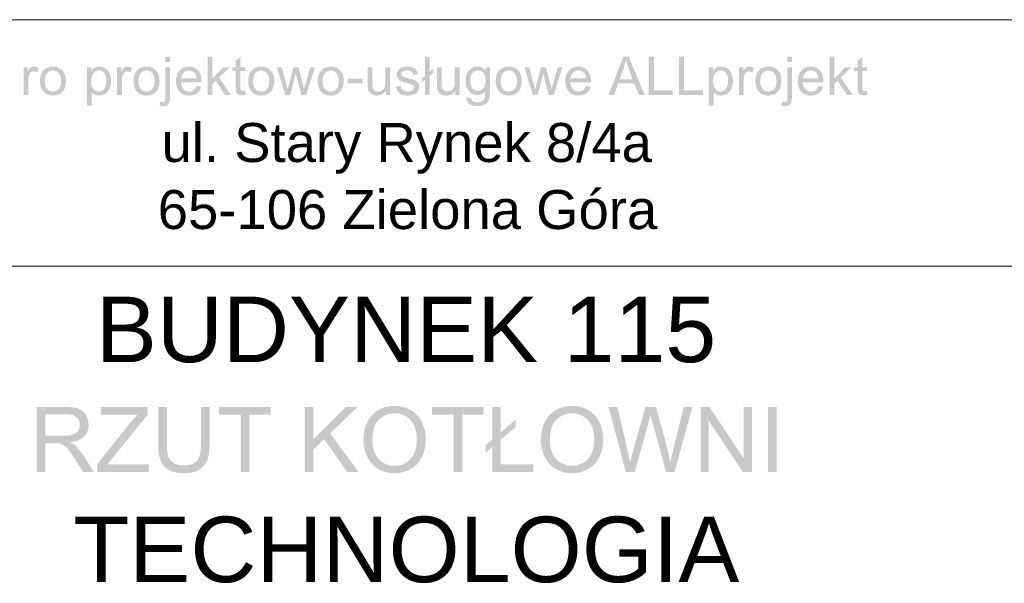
# Model space of a CAD drawing. Header units: millimetres. Extents: x 116 to 15750, y -6945 to 9999.
# Tile 61 of 150: x 7272 to 7753, y -3143 to -2868. Entities that reach past the tile are written whole.
import ezdxf

# ---------------------------------------------------------------- set-up
doc = ezdxf.new("R2010")
doc.units = ezdxf.units.MM
doc.layers.get('0').update_dxf_attribs({"color": 252})
doc.styles.get("Standard").update_dxf_attribs({"font": 'simplex.shx'})

msp = doc.modelspace()

# ---------------------------------------------------------------- hatches: boundary and pattern name
h = msp.add_hatch(color=7)
h.paths.add_polyline_path([(7342.93, -2888.22), (7342.93, -2885.56), (7345.23, -2885.56), (7345.23, -2888.22)])
h.paths.add_polyline_path([(7340.02, -2909.55), (7340.45, -2907.6), (7341.53, -2907.78), (7342.15, -2907.66), (7342.58, -2907.31), (7342.84, -2906.49), (7342.93, -2904.98), (7342.93, -2890.71), (7345.23, -2890.71), (7345.23, -2905.03), (7345.19, -2906.18), (7345.06, -2907.15), (7344.86, -2907.93), (7344.58, -2908.52), (7344.09, -2909.08), (7343.47, -2909.48), (7342.71, -2909.72), (7341.81, -2909.79)])
h = msp.add_hatch(color=7)
h.dxf.hatch_style = 2
h.paths.add_polyline_path([(7363.59, -2904.29), (7363.59, -2885.56), (7365.89, -2885.56), (7365.89, -2896.24), (7371.33, -2890.71), (7374.31, -2890.71), (7369.12, -2895.75), (7374.84, -2904.29), (7372, -2904.29), (7367.51, -2897.35), (7365.89, -2898.91), (7365.89, -2904.29)])
h = msp.add_hatch(color=7)
h.dxf.hatch_style = 2
h.paths.add_polyline_path([(7381.86, -2902.23), (7382.19, -2904.26), (7380.46, -2904.47), (7379.34, -2904.37), (7378.51, -2904.07), (7377.92, -2903.61), (7377.54, -2903.03), (7377.33, -2902.03), (7377.26, -2900.32), (7377.26, -2892.51), (7375.57, -2892.51), (7375.57, -2890.71), (7377.26, -2890.71), (7377.26, -2887.35), (7379.55, -2885.98), (7379.55, -2890.71), (7381.86, -2890.71), (7381.86, -2892.51), (7379.55, -2892.51), (7379.55, -2900.44), (7379.58, -2901.25), (7379.67, -2901.71), (7380.06, -2902.15), (7380.85, -2902.32)])
h = msp.add_hatch(color=7)
h.dxf.hatch_style = 2
h.paths.add_polyline_path([(7469.67, -2896.96), (7468.01, -2898.36), (7468.01, -2896.34), (7469.67, -2894.93), (7469.67, -2885.56), (7471.96, -2885.56), (7471.96, -2892.99), (7473.68, -2891.52), (7473.68, -2893.53), (7471.96, -2895), (7471.96, -2904.29), (7469.67, -2904.29)])
h = msp.add_hatch(color=7)
h.paths.add_polyline_path([(7559.33, -2904.29), (7566.53, -2885.56), (7569.19, -2885.56), (7576.86, -2904.29), (7574.04, -2904.29), (7571.86, -2898.61), (7564.02, -2898.61), (7561.96, -2904.29)])
h.paths.add_polyline_path([(7564.74, -2896.6), (7571.09, -2896.6), (7569.13, -2891.4), (7568.35, -2889.25), (7567.8, -2887.52), (7566.79, -2891.1)])
h = msp.add_hatch(color=7)
h.dxf.hatch_style = 2
h.paths.add_polyline_path([(7578.98, -2904.29), (7578.98, -2885.56), (7581.46, -2885.56), (7581.46, -2902.08), (7590.68, -2902.08), (7590.68, -2904.29)])
h = msp.add_hatch(color=7)
h.dxf.hatch_style = 2
h.paths.add_polyline_path([(7593.72, -2904.29), (7593.72, -2885.56), (7596.2, -2885.56), (7596.2, -2902.08), (7605.43, -2902.08), (7605.43, -2904.29)])
h = msp.add_hatch(color=7)
h.paths.add_polyline_path([(7646.59, -2888.22), (7646.59, -2885.56), (7648.89, -2885.56), (7648.89, -2888.22)])
h.paths.add_polyline_path([(7643.68, -2909.55), (7644.11, -2907.6), (7645.2, -2907.78), (7645.81, -2907.66), (7646.25, -2907.31), (7646.51, -2906.49), (7646.59, -2904.98), (7646.59, -2890.71), (7648.89, -2890.71), (7648.89, -2905.03), (7648.85, -2906.18), (7648.73, -2907.15), (7648.52, -2907.93), (7648.24, -2908.52), (7647.76, -2909.08), (7647.13, -2909.48), (7646.38, -2909.72), (7645.48, -2909.79)])
h = msp.add_hatch(color=7)
h.dxf.hatch_style = 2
h.paths.add_polyline_path([(7667.25, -2904.29), (7667.25, -2885.56), (7669.55, -2885.56), (7669.55, -2896.24), (7675, -2890.71), (7677.97, -2890.71), (7672.79, -2895.75), (7678.5, -2904.29), (7675.66, -2904.29), (7671.18, -2897.35), (7669.55, -2898.91), (7669.55, -2904.29)])
h = msp.add_hatch(color=7)
h.dxf.hatch_style = 2
h.paths.add_polyline_path([(7685.53, -2902.23), (7685.86, -2904.26), (7684.12, -2904.47), (7683.01, -2904.37), (7682.18, -2904.07), (7681.59, -2903.61), (7681.2, -2903.03), (7680.99, -2902.03), (7680.92, -2900.32), (7680.92, -2892.51), (7679.24, -2892.51), (7679.24, -2890.71), (7680.92, -2890.71), (7680.92, -2887.35), (7683.21, -2885.98), (7683.21, -2890.71), (7685.53, -2890.71), (7685.53, -2892.51), (7683.21, -2892.51), (7683.21, -2900.44), (7683.24, -2901.25), (7683.33, -2901.71), (7683.73, -2902.15), (7684.51, -2902.32)])
h = msp.add_hatch(color=7)
h.dxf.hatch_style = 2
h.paths.add_polyline_path([(7273.63, -2904.29), (7273.63, -2890.71), (7275.71, -2890.71), (7275.71, -2892.78), (7276.47, -2891.58), (7277.17, -2890.87), (7277.87, -2890.53), (7278.65, -2890.41), (7279.82, -2890.6), (7281.01, -2891.15), (7280.22, -2893.29), (7279.37, -2892.91), (7278.53, -2892.79), (7277.81, -2892.9), (7277.17, -2893.24), (7276.66, -2893.78), (7276.32, -2894.5), (7276.03, -2895.79), (7275.94, -2897.18), (7275.94, -2904.29)])
h = msp.add_hatch(color=7)
h.paths.add_polyline_path([(7281.64, -2897.5), (7281.77, -2895.74), (7282.16, -2894.22), (7282.81, -2892.95), (7283.73, -2891.92), (7284.65, -2891.26), (7285.67, -2890.79), (7286.79, -2890.51), (7288, -2890.41), (7289.34, -2890.53), (7290.54, -2890.87), (7291.62, -2891.44), (7292.58, -2892.24), (7293.35, -2893.25), (7293.91, -2894.43), (7294.24, -2895.78), (7294.35, -2897.31), (7294.16, -2899.65), (7293.56, -2901.43), (7292.6, -2902.77), (7291.28, -2903.77), (7289.71, -2904.39), (7288, -2904.6), (7286.64, -2904.48), (7285.42, -2904.14), (7284.34, -2903.57), (7283.39, -2902.77), (7282.62, -2901.75), (7282.07, -2900.54), (7281.75, -2899.12)])
h.paths.add_polyline_path([(7284, -2897.5), (7284.07, -2898.73), (7284.28, -2899.78), (7284.64, -2900.68), (7285.14, -2901.41), (7286.42, -2902.38), (7288, -2902.7), (7289.57, -2902.38), (7290.85, -2901.4), (7291.35, -2900.67), (7291.7, -2899.76), (7291.92, -2898.68), (7291.99, -2897.43), (7291.92, -2896.25), (7291.7, -2895.22), (7291.35, -2894.34), (7290.85, -2893.61), (7289.56, -2892.64), (7288, -2892.31), (7286.42, -2892.63), (7285.14, -2893.61), (7284.64, -2894.33), (7284.28, -2895.23), (7284.07, -2896.28)])
h = msp.add_hatch(color=7)
h.paths.add_polyline_path([(7304.61, -2909.49), (7304.61, -2890.71), (7306.71, -2890.71), (7306.71, -2892.48), (7307.5, -2891.58), (7308.38, -2890.93), (7309.41, -2890.54), (7310.65, -2890.41), (7312.28, -2890.64), (7313.71, -2891.31), (7314.88, -2892.38), (7315.72, -2893.83), (7316.22, -2895.54), (7316.4, -2897.4), (7316.21, -2899.38), (7315.64, -2901.15), (7314.73, -2902.63), (7313.48, -2903.71), (7312.01, -2904.37), (7310.48, -2904.6), (7309.39, -2904.47), (7308.42, -2904.11), (7307.59, -2903.56), (7306.92, -2902.88), (7306.92, -2909.49)])
h.paths.add_polyline_path([(7306.7, -2897.58), (7306.76, -2898.8), (7306.96, -2899.86), (7307.29, -2900.74), (7307.76, -2901.45), (7308.93, -2902.39), (7310.33, -2902.7), (7311.75, -2902.38), (7312.95, -2901.41), (7313.43, -2900.67), (7313.77, -2899.75), (7313.98, -2898.66), (7314.05, -2897.39), (7313.98, -2896.17), (7313.78, -2895.12), (7313.45, -2894.23), (7312.98, -2893.5), (7311.81, -2892.53), (7310.43, -2892.21), (7309.04, -2892.55), (7307.83, -2893.59), (7307.33, -2894.35), (7306.98, -2895.27), (7306.77, -2896.35)])
h = msp.add_hatch(color=7)
h.dxf.hatch_style = 2
h.paths.add_polyline_path([(7319.33, -2904.29), (7319.33, -2890.71), (7321.41, -2890.71), (7321.41, -2892.78), (7322.17, -2891.58), (7322.87, -2890.87), (7323.57, -2890.53), (7324.35, -2890.41), (7325.52, -2890.6), (7326.71, -2891.15), (7325.92, -2893.29), (7325.07, -2892.91), (7324.23, -2892.79), (7323.51, -2892.9), (7322.87, -2893.24), (7322.36, -2893.78), (7322.02, -2894.5), (7321.73, -2895.79), (7321.64, -2897.18), (7321.64, -2904.29)])
h = msp.add_hatch(color=7)
h.paths.add_polyline_path([(7327.34, -2897.5), (7327.47, -2895.74), (7327.86, -2894.22), (7328.51, -2892.95), (7329.43, -2891.92), (7330.35, -2891.26), (7331.37, -2890.79), (7332.49, -2890.51), (7333.7, -2890.41), (7335.04, -2890.53), (7336.24, -2890.87), (7337.32, -2891.44), (7338.28, -2892.24), (7339.05, -2893.25), (7339.61, -2894.43), (7339.94, -2895.78), (7340.05, -2897.31), (7339.86, -2899.65), (7339.26, -2901.43), (7338.3, -2902.77), (7336.98, -2903.77), (7335.41, -2904.39), (7333.7, -2904.6), (7332.34, -2904.48), (7331.12, -2904.14), (7330.04, -2903.57), (7329.09, -2902.77), (7328.32, -2901.75), (7327.77, -2900.54), (7327.45, -2899.12)])
h.paths.add_polyline_path([(7329.7, -2897.5), (7329.77, -2898.73), (7329.98, -2899.78), (7330.34, -2900.68), (7330.84, -2901.41), (7332.12, -2902.38), (7333.7, -2902.7), (7335.27, -2902.38), (7336.55, -2901.4), (7337.05, -2900.67), (7337.4, -2899.76), (7337.62, -2898.68), (7337.69, -2897.43), (7337.62, -2896.25), (7337.4, -2895.22), (7337.05, -2894.34), (7336.55, -2893.61), (7335.26, -2892.64), (7333.7, -2892.31), (7332.12, -2892.63), (7330.84, -2893.61), (7330.34, -2894.33), (7329.98, -2895.23), (7329.77, -2896.28)])
h = msp.add_hatch(color=7)
h.paths.add_polyline_path([(7358.12, -2899.92), (7360.5, -2900.21), (7359.69, -2902.06), (7358.41, -2903.45), (7356.68, -2904.31), (7354.53, -2904.6), (7353.12, -2904.48), (7351.86, -2904.14), (7350.75, -2903.57), (7349.8, -2902.76), (7349.04, -2901.76), (7348.5, -2900.56), (7348.17, -2899.18), (7348.06, -2897.62), (7348.17, -2896), (7348.5, -2894.58), (7349.05, -2893.35), (7349.83, -2892.31), (7350.77, -2891.48), (7351.85, -2890.89), (7353.06, -2890.53), (7354.4, -2890.41), (7355.7, -2890.53), (7356.87, -2890.88), (7357.92, -2891.46), (7358.84, -2892.27), (7359.6, -2893.29), (7360.14, -2894.49), (7360.46, -2895.89), (7360.57, -2897.48), (7360.56, -2898.09), (7350.44, -2898.09), (7350.82, -2900.07), (7351.7, -2901.52), (7352.98, -2902.41), (7354.54, -2902.7), (7355.71, -2902.54), (7356.7, -2902.04), (7357.5, -2901.18)])
h.paths.add_polyline_path([(7350.57, -2896.2), (7358.14, -2896.2), (7357.85, -2894.7), (7357.28, -2893.63), (7356.01, -2892.63), (7354.42, -2892.3), (7352.96, -2892.57), (7351.76, -2893.36), (7350.92, -2894.6)])
h = msp.add_hatch(color=7)
h.paths.add_polyline_path([(7383.35, -2897.5), (7383.48, -2895.74), (7383.88, -2894.22), (7384.53, -2892.95), (7385.45, -2891.92), (7386.37, -2891.26), (7387.39, -2890.79), (7388.51, -2890.51), (7389.72, -2890.41), (7391.05, -2890.53), (7392.26, -2890.87), (7393.34, -2891.44), (7394.29, -2892.24), (7395.07, -2893.25), (7395.63, -2894.43), (7395.96, -2895.78), (7396.07, -2897.31), (7395.87, -2899.65), (7395.28, -2901.43), (7394.31, -2902.77), (7392.99, -2903.77), (7391.42, -2904.39), (7389.72, -2904.6), (7388.36, -2904.48), (7387.14, -2904.14), (7386.05, -2903.57), (7385.11, -2902.77), (7384.34, -2901.75), (7383.79, -2900.54), (7383.46, -2899.12)])
h.paths.add_polyline_path([(7385.72, -2897.5), (7385.79, -2898.73), (7386, -2899.78), (7386.36, -2900.68), (7386.85, -2901.41), (7388.14, -2902.38), (7389.72, -2902.7), (7391.29, -2902.38), (7392.57, -2901.4), (7393.07, -2900.67), (7393.42, -2899.76), (7393.63, -2898.68), (7393.71, -2897.43), (7393.63, -2896.25), (7393.42, -2895.22), (7393.06, -2894.34), (7392.56, -2893.61), (7391.28, -2892.64), (7389.72, -2892.31), (7388.14, -2892.63), (7386.85, -2893.61), (7386.36, -2894.33), (7386, -2895.23), (7385.79, -2896.28)])
h = msp.add_hatch(color=7)
h.dxf.hatch_style = 2
h.paths.add_polyline_path([(7401.46, -2904.29), (7397.31, -2890.71), (7399.69, -2890.71), (7401.85, -2898.55), (7402.65, -2901.46), (7402.71, -2901.21), (7402.85, -2900.66), (7403.07, -2899.81), (7403.35, -2898.66), (7405.51, -2890.71), (7407.88, -2890.71), (7409.91, -2898.59), (7410.59, -2901.18), (7411.37, -2898.56), (7413.69, -2890.71), (7415.93, -2890.71), (7411.69, -2904.29), (7409.3, -2904.29), (7407.14, -2896.16), (7406.61, -2893.85), (7403.86, -2904.29)])
h = msp.add_hatch(color=7)
h.paths.add_polyline_path([(7417.25, -2897.5), (7417.38, -2895.74), (7417.77, -2894.22), (7418.43, -2892.95), (7419.35, -2891.92), (7420.27, -2891.26), (7421.29, -2890.79), (7422.4, -2890.51), (7423.61, -2890.41), (7424.95, -2890.53), (7426.16, -2890.87), (7427.24, -2891.44), (7428.19, -2892.24), (7428.97, -2893.25), (7429.52, -2894.43), (7429.86, -2895.78), (7429.97, -2897.31), (7429.77, -2899.65), (7429.18, -2901.43), (7428.21, -2902.77), (7426.89, -2903.77), (7425.32, -2904.39), (7423.61, -2904.6), (7422.25, -2904.48), (7421.03, -2904.14), (7419.95, -2903.57), (7419, -2902.77), (7418.24, -2901.75), (7417.69, -2900.54), (7417.36, -2899.12)])
h.paths.add_polyline_path([(7419.61, -2897.5), (7419.68, -2898.73), (7419.9, -2899.78), (7420.25, -2900.68), (7420.75, -2901.41), (7422.03, -2902.38), (7423.61, -2902.7), (7425.18, -2902.38), (7426.47, -2901.4), (7426.96, -2900.67), (7427.32, -2899.76), (7427.53, -2898.68), (7427.6, -2897.43), (7427.53, -2896.25), (7427.32, -2895.22), (7426.96, -2894.34), (7426.46, -2893.61), (7425.18, -2892.64), (7423.61, -2892.31), (7422.03, -2892.63), (7420.75, -2893.61), (7420.25, -2894.33), (7419.9, -2895.23), (7419.68, -2896.28)])
h = msp.add_hatch(color=7)
h.dxf.hatch_style = 2
h.paths.add_polyline_path([(7450.58, -2904.29), (7450.58, -2902.29), (7449.72, -2903.3), (7448.71, -2904.02), (7447.56, -2904.45), (7446.27, -2904.6), (7445.11, -2904.48), (7444.03, -2904.14), (7443.12, -2903.62), (7442.48, -2902.98), (7442.05, -2902.21), (7441.78, -2901.27), (7441.67, -2900.4), (7441.64, -2899.12), (7441.64, -2890.71), (7443.93, -2890.71), (7443.93, -2898.24), (7443.97, -2899.75), (7444.08, -2900.67), (7444.41, -2901.48), (7444.99, -2902.1), (7445.78, -2902.49), (7446.73, -2902.61), (7447.74, -2902.48), (7448.68, -2902.09), (7449.45, -2901.46), (7449.96, -2900.64), (7450.24, -2899.52), (7450.34, -2897.99), (7450.34, -2890.71), (7452.64, -2890.71), (7452.64, -2904.29)])
h = msp.add_hatch(color=7)
h.dxf.hatch_style = 2
h.paths.add_polyline_path([(7455.51, -2900.24), (7457.79, -2899.88), (7458.15, -2901.09), (7458.85, -2901.97), (7459.9, -2902.52), (7461.3, -2902.7), (7462.68, -2902.54), (7463.65, -2902.06), (7464.23, -2901.36), (7464.42, -2900.55), (7464.25, -2899.85), (7463.74, -2899.32), (7462.92, -2898.97), (7461.39, -2898.53), (7459.24, -2897.94), (7457.88, -2897.43), (7457.02, -2896.88), (7456.4, -2896.14), (7456.02, -2895.28), (7455.9, -2894.32), (7456, -2893.45), (7456.31, -2892.64), (7457.44, -2891.35), (7458.9, -2890.69), (7460.89, -2890.41), (7462.39, -2890.53), (7463.69, -2890.87), (7464.74, -2891.41), (7465.48, -2892.12), (7465.97, -2893.04), (7466.28, -2894.22), (7464.02, -2894.52), (7463.73, -2893.59), (7463.13, -2892.89), (7462.25, -2892.45), (7461.06, -2892.3), (7459.7, -2892.43), (7458.8, -2892.83), (7458.29, -2893.39), (7458.12, -2894.05), (7458.4, -2894.85), (7459.28, -2895.47), (7459.96, -2895.68), (7461.31, -2896.06), (7463.38, -2896.65), (7464.72, -2897.12), (7465.58, -2897.64), (7466.24, -2898.33), (7466.65, -2899.22), (7466.79, -2900.3), (7466.62, -2901.42), (7466.11, -2902.47), (7465.29, -2903.37), (7464.18, -2904.04), (7462.83, -2904.46), (7461.31, -2904.6), (7460.07, -2904.53), (7458.98, -2904.32), (7458.05, -2903.98), (7457.28, -2903.5), (7456.14, -2902.13)])
h = msp.add_hatch(color=7)
h.dxf.hatch_style = 2
h.paths.add_polyline_path([(7484.48, -2904.29), (7484.48, -2902.29), (7483.61, -2903.3), (7482.61, -2904.02), (7481.46, -2904.45), (7480.17, -2904.6), (7479.01, -2904.48), (7477.93, -2904.14), (7477.02, -2903.62), (7476.38, -2902.98), (7475.95, -2902.21), (7475.67, -2901.27), (7475.57, -2900.4), (7475.53, -2899.12), (7475.53, -2890.71), (7477.83, -2890.71), (7477.83, -2898.24), (7477.86, -2899.75), (7477.97, -2900.67), (7478.31, -2901.48), (7478.89, -2902.1), (7479.68, -2902.49), (7480.63, -2902.61), (7481.63, -2902.48), (7482.57, -2902.09), (7483.35, -2901.46), (7483.86, -2900.64), (7484.14, -2899.52), (7484.23, -2897.99), (7484.23, -2890.71), (7486.53, -2890.71), (7486.53, -2904.29)])
h = msp.add_hatch(color=7)
h.paths.add_polyline_path([(7489.91, -2905.41), (7492.14, -2905.74), (7492.41, -2906.64), (7492.92, -2907.25), (7493.94, -2907.73), (7495.27, -2907.89), (7496.68, -2907.73), (7497.73, -2907.25), (7498.46, -2906.48), (7498.91, -2905.46), (7499.04, -2904.37), (7499.07, -2902.51), (7498.27, -2903.29), (7497.38, -2903.85), (7496.39, -2904.18), (7495.32, -2904.29), (7493.99, -2904.16), (7492.83, -2903.78), (7491.82, -2903.15), (7490.98, -2902.27), (7490.31, -2901.21), (7489.83, -2900.05), (7489.55, -2898.79), (7489.45, -2897.43), (7489.62, -2895.56), (7490.15, -2893.84), (7491.01, -2892.39), (7492.19, -2891.31), (7493.64, -2890.64), (7495.33, -2890.41), (7496.48, -2890.53), (7497.52, -2890.9), (7498.45, -2891.5), (7499.29, -2892.35), (7499.29, -2890.71), (7501.41, -2890.71), (7501.41, -2902.45), (7501.37, -2903.91), (7501.25, -2905.15), (7501.04, -2906.16), (7500.76, -2906.94), (7499.93, -2908.12), (7498.72, -2909.03), (7497.16, -2909.6), (7495.28, -2909.79), (7493.08, -2909.52), (7491.35, -2908.7), (7490.7, -2908.09), (7490.24, -2907.33), (7489.98, -2906.44)])
h.paths.add_polyline_path([(7491.81, -2897.26), (7491.88, -2898.5), (7492.08, -2899.57), (7492.41, -2900.45), (7492.87, -2901.16), (7494.07, -2902.08), (7495.53, -2902.38), (7496.98, -2902.08), (7498.19, -2901.16), (7498.66, -2900.47), (7499, -2899.6), (7499.2, -2898.55), (7499.26, -2897.34), (7499.2, -2896.17), (7498.99, -2895.15), (7498.64, -2894.29), (7498.16, -2893.58), (7496.94, -2892.63), (7495.49, -2892.31), (7494.07, -2892.62), (7492.88, -2893.56), (7492.41, -2894.26), (7492.08, -2895.11), (7491.88, -2896.11)])
h = msp.add_hatch(color=7)
h.paths.add_polyline_path([(7504.22, -2897.5), (7504.35, -2895.74), (7504.74, -2894.22), (7505.4, -2892.95), (7506.31, -2891.92), (7507.24, -2891.26), (7508.26, -2890.79), (7509.37, -2890.51), (7510.58, -2890.41), (7511.92, -2890.53), (7513.13, -2890.87), (7514.21, -2891.44), (7515.16, -2892.24), (7515.94, -2893.25), (7516.49, -2894.43), (7516.82, -2895.78), (7516.94, -2897.31), (7516.74, -2899.65), (7516.15, -2901.43), (7515.18, -2902.77), (7513.86, -2903.77), (7512.29, -2904.39), (7510.58, -2904.6), (7509.22, -2904.48), (7508, -2904.14), (7506.92, -2903.57), (7505.97, -2902.77), (7505.21, -2901.75), (7504.66, -2900.54), (7504.33, -2899.12)])
h.paths.add_polyline_path([(7506.58, -2897.5), (7506.65, -2898.73), (7506.87, -2899.78), (7507.22, -2900.68), (7507.72, -2901.41), (7509, -2902.38), (7510.58, -2902.7), (7512.15, -2902.38), (7513.43, -2901.4), (7513.93, -2900.67), (7514.29, -2899.76), (7514.5, -2898.68), (7514.57, -2897.43), (7514.5, -2896.25), (7514.29, -2895.22), (7513.93, -2894.34), (7513.43, -2893.61), (7512.15, -2892.64), (7510.58, -2892.31), (7509, -2892.63), (7507.72, -2893.61), (7507.22, -2894.33), (7506.87, -2895.23), (7506.65, -2896.28)])
h = msp.add_hatch(color=7)
h.dxf.hatch_style = 2
h.paths.add_polyline_path([(7522.33, -2904.29), (7518.18, -2890.71), (7520.55, -2890.71), (7522.71, -2898.55), (7523.52, -2901.46), (7523.58, -2901.21), (7523.72, -2900.66), (7523.93, -2899.81), (7524.22, -2898.66), (7526.38, -2890.71), (7528.74, -2890.71), (7530.78, -2898.59), (7531.45, -2901.18), (7532.23, -2898.56), (7534.56, -2890.71), (7536.79, -2890.71), (7532.55, -2904.29), (7530.16, -2904.29), (7528, -2896.16), (7527.48, -2893.85), (7524.73, -2904.29)])
h = msp.add_hatch(color=7)
h.paths.add_polyline_path([(7548.26, -2899.92), (7550.64, -2900.21), (7549.83, -2902.06), (7548.55, -2903.45), (7546.82, -2904.31), (7544.67, -2904.6), (7543.26, -2904.48), (7542, -2904.14), (7540.9, -2903.57), (7539.95, -2902.76), (7539.18, -2901.76), (7538.64, -2900.56), (7538.31, -2899.18), (7538.21, -2897.62), (7538.32, -2896), (7538.65, -2894.58), (7539.2, -2893.35), (7539.97, -2892.31), (7540.92, -2891.48), (7542, -2890.89), (7543.21, -2890.53), (7544.55, -2890.41), (7545.85, -2890.53), (7547.02, -2890.88), (7548.07, -2891.46), (7548.99, -2892.27), (7549.74, -2893.29), (7550.28, -2894.49), (7550.61, -2895.89), (7550.72, -2897.48), (7550.7, -2898.09), (7540.58, -2898.09), (7540.96, -2900.07), (7541.85, -2901.52), (7543.12, -2902.41), (7544.69, -2902.7), (7545.86, -2902.54), (7546.84, -2902.04), (7547.65, -2901.18)])
h.paths.add_polyline_path([(7540.71, -2896.2), (7548.29, -2896.2), (7548, -2894.7), (7547.42, -2893.63), (7546.16, -2892.63), (7544.57, -2892.3), (7543.11, -2892.57), (7541.9, -2893.36), (7541.07, -2894.6)])
h = msp.add_hatch(color=7)
h.paths.add_polyline_path([(7608.28, -2909.49), (7608.28, -2890.71), (7610.37, -2890.71), (7610.37, -2892.48), (7611.16, -2891.58), (7612.04, -2890.93), (7613.08, -2890.54), (7614.31, -2890.41), (7615.94, -2890.64), (7617.38, -2891.31), (7618.54, -2892.38), (7619.38, -2893.83), (7619.89, -2895.54), (7620.06, -2897.4), (7619.87, -2899.38), (7619.31, -2901.15), (7618.39, -2902.63), (7617.14, -2903.71), (7615.68, -2904.37), (7614.14, -2904.6), (7613.05, -2904.47), (7612.08, -2904.11), (7611.25, -2903.56), (7610.58, -2902.88), (7610.58, -2909.49)])
h.paths.add_polyline_path([(7610.36, -2897.58), (7610.43, -2898.8), (7610.63, -2899.86), (7610.96, -2900.74), (7611.42, -2901.45), (7612.59, -2902.39), (7613.99, -2902.7), (7615.41, -2902.38), (7616.61, -2901.41), (7617.09, -2900.67), (7617.44, -2899.75), (7617.64, -2898.66), (7617.71, -2897.39), (7617.65, -2896.17), (7617.44, -2895.12), (7617.11, -2894.23), (7616.64, -2893.5), (7615.47, -2892.53), (7614.09, -2892.21), (7612.71, -2892.55), (7611.49, -2893.59), (7611, -2894.35), (7610.64, -2895.27), (7610.43, -2896.35)])
h = msp.add_hatch(color=7)
h.dxf.hatch_style = 2
h.paths.add_polyline_path([(7623, -2904.29), (7623, -2890.71), (7625.07, -2890.71), (7625.07, -2892.78), (7625.83, -2891.58), (7626.53, -2890.87), (7627.24, -2890.53), (7628.01, -2890.41), (7629.18, -2890.6), (7630.38, -2891.15), (7629.58, -2893.29), (7628.74, -2892.91), (7627.89, -2892.79), (7627.18, -2892.9), (7626.54, -2893.24), (7626.02, -2893.78), (7625.68, -2894.5), (7625.39, -2895.79), (7625.3, -2897.18), (7625.3, -2904.29)])
h = msp.add_hatch(color=7)
h.paths.add_polyline_path([(7631, -2897.5), (7631.13, -2895.74), (7631.52, -2894.22), (7632.18, -2892.95), (7633.1, -2891.92), (7634.02, -2891.26), (7635.04, -2890.79), (7636.15, -2890.51), (7637.36, -2890.41), (7638.7, -2890.53), (7639.91, -2890.87), (7640.99, -2891.44), (7641.94, -2892.24), (7642.72, -2893.25), (7643.27, -2894.43), (7643.61, -2895.78), (7643.72, -2897.31), (7643.52, -2899.65), (7642.93, -2901.43), (7641.96, -2902.77), (7640.64, -2903.77), (7639.07, -2904.39), (7637.36, -2904.6), (7636.01, -2904.48), (7634.78, -2904.14), (7633.7, -2903.57), (7632.75, -2902.77), (7631.99, -2901.75), (7631.44, -2900.54), (7631.11, -2899.12)])
h.paths.add_polyline_path([(7633.36, -2897.5), (7633.44, -2898.73), (7633.65, -2899.78), (7634, -2900.68), (7634.5, -2901.41), (7635.78, -2902.38), (7637.36, -2902.7), (7638.93, -2902.38), (7640.22, -2901.4), (7640.71, -2900.67), (7641.07, -2899.76), (7641.28, -2898.68), (7641.35, -2897.43), (7641.28, -2896.25), (7641.07, -2895.22), (7640.71, -2894.34), (7640.21, -2893.61), (7638.93, -2892.64), (7637.36, -2892.31), (7635.78, -2892.63), (7634.5, -2893.61), (7634, -2894.33), (7633.65, -2895.23), (7633.44, -2896.28)])
h = msp.add_hatch(color=7)
h.paths.add_polyline_path([(7661.78, -2899.92), (7664.16, -2900.21), (7663.35, -2902.06), (7662.07, -2903.45), (7660.34, -2904.31), (7658.19, -2904.6), (7656.78, -2904.48), (7655.52, -2904.14), (7654.42, -2903.57), (7653.47, -2902.76), (7652.7, -2901.76), (7652.16, -2900.56), (7651.83, -2899.18), (7651.73, -2897.62), (7651.84, -2896), (7652.17, -2894.58), (7652.72, -2893.35), (7653.49, -2892.31), (7654.44, -2891.48), (7655.52, -2890.89), (7656.73, -2890.53), (7658.07, -2890.41), (7659.37, -2890.53), (7660.54, -2890.88), (7661.59, -2891.46), (7662.51, -2892.27), (7663.26, -2893.29), (7663.8, -2894.49), (7664.13, -2895.89), (7664.23, -2897.48), (7664.22, -2898.09), (7654.1, -2898.09), (7654.48, -2900.07), (7655.37, -2901.52), (7656.64, -2902.41), (7658.21, -2902.7), (7659.38, -2902.54), (7660.36, -2902.04), (7661.16, -2901.18)])
h.paths.add_polyline_path([(7654.23, -2896.2), (7661.81, -2896.2), (7661.52, -2894.7), (7660.94, -2893.63), (7659.68, -2892.63), (7658.09, -2892.3), (7656.63, -2892.57), (7655.42, -2893.36), (7654.59, -2894.6)])
h = msp.add_hatch(color=7)
h.dxf.hatch_style = 2
h.paths.add_polyline_path([(7431.96, -2898.66), (7431.96, -2896.35), (7439.03, -2896.35), (7439.03, -2898.66)])
h = msp.add_hatch(color=7)
h.paths.add_polyline_path([(7280.03, -3088.51), (7280.03, -3056.69), (7294.14, -3056.69), (7296.14, -3056.74), (7297.88, -3056.9), (7299.37, -3057.17), (7300.61, -3057.55), (7302.6, -3058.73), (7304.15, -3060.58), (7305.14, -3062.86), (7305.47, -3065.37), (7305.33, -3067), (7304.92, -3068.5), (7304.23, -3069.86), (7303.28, -3071.09), (7302.03, -3072.14), (7300.49, -3072.98), (7298.65, -3073.61), (7296.5, -3074.03), (7297.97, -3074.83), (7299.04, -3075.62), (7300.84, -3077.53), (7302.54, -3079.85), (7308.07, -3088.51), (7302.78, -3088.51), (7298.57, -3081.89), (7296.88, -3079.37), (7295.53, -3077.51), (7294.4, -3076.22), (7293.39, -3075.38), (7291.47, -3074.53), (7290.52, -3074.42), (7289.13, -3074.38), (7284.24, -3074.38), (7284.24, -3088.51)])
h.paths.add_polyline_path([(7284.24, -3070.73), (7293.29, -3070.73), (7295.86, -3070.59), (7297.8, -3070.14), (7299.24, -3069.36), (7300.28, -3068.23), (7300.91, -3066.86), (7301.13, -3065.37), (7301.02, -3064.3), (7300.72, -3063.32), (7300.2, -3062.44), (7299.48, -3061.66), (7298.55, -3061.03), (7297.37, -3060.57), (7295.96, -3060.3), (7294.31, -3060.21), (7284.24, -3060.21)])
h = msp.add_hatch(color=7)
h.dxf.hatch_style = 2
h.paths.add_polyline_path([(7309.6, -3088.51), (7309.6, -3084.6), (7325.9, -3064.22), (7327.59, -3062.2), (7329.2, -3060.45), (7311.44, -3060.45), (7311.44, -3056.69), (7334.24, -3056.69), (7334.24, -3060.45), (7316.37, -3082.52), (7314.44, -3084.76), (7334.76, -3084.76), (7334.76, -3088.51)])
h = msp.add_hatch(color=7)
h.dxf.hatch_style = 2
h.paths.add_polyline_path([(7360.25, -3056.69), (7364.46, -3056.69), (7364.46, -3075.07), (7364.39, -3077.35), (7364.19, -3079.38), (7363.85, -3081.16), (7363.37, -3082.7), (7362.72, -3084.04), (7361.85, -3085.26), (7360.76, -3086.34), (7359.45, -3087.29), (7357.93, -3088.06), (7356.18, -3088.62), (7354.21, -3088.95), (7352.02, -3089.06), (7349.88, -3088.96), (7347.95, -3088.67), (7346.22, -3088.19), (7344.7, -3087.52), (7343.38, -3086.66), (7342.27, -3085.63), (7341.35, -3084.43), (7340.65, -3083.06), (7340.11, -3081.46), (7339.73, -3079.6), (7339.51, -3077.47), (7339.43, -3075.07), (7339.43, -3056.69), (7343.64, -3056.69), (7343.64, -3075.05), (7343.69, -3076.99), (7343.83, -3078.66), (7344.07, -3080.05), (7344.41, -3081.17), (7345.46, -3082.91), (7347.06, -3084.19), (7349.14, -3084.99), (7351.65, -3085.26), (7353.81, -3085.13), (7355.63, -3084.73), (7357.12, -3084.08), (7358.27, -3083.15), (7359.13, -3081.86), (7359.75, -3080.08), (7360.12, -3077.81), (7360.25, -3075.05)])
h = msp.add_hatch(color=7)
h.dxf.hatch_style = 2
h.paths.add_polyline_path([(7379.64, -3088.51), (7379.64, -3060.45), (7369.15, -3060.45), (7369.15, -3056.69), (7394.38, -3056.69), (7394.38, -3060.45), (7383.84, -3060.45), (7383.84, -3088.51)])
h = msp.add_hatch(color=7)
h.dxf.hatch_style = 2
h.paths.add_polyline_path([(7410.98, -3088.51), (7410.98, -3056.69), (7415.19, -3056.69), (7415.19, -3072.47), (7430.99, -3056.69), (7436.7, -3056.69), (7423.35, -3069.58), (7437.29, -3088.51), (7431.73, -3088.51), (7420.4, -3072.41), (7415.19, -3077.48), (7415.19, -3088.51)])
h = msp.add_hatch(color=7)
h.paths.add_polyline_path([(7439.6, -3073.01), (7439.86, -3069.27), (7440.66, -3065.95), (7441.99, -3063.07), (7443.85, -3060.61), (7446.13, -3058.65), (7448.72, -3057.25), (7451.62, -3056.4), (7454.83, -3056.12), (7456.98, -3056.26), (7459.02, -3056.65), (7460.96, -3057.31), (7462.78, -3058.23), (7464.44, -3059.39), (7465.9, -3060.75), (7467.14, -3062.33), (7468.17, -3064.11), (7468.98, -3066.05), (7469.56, -3068.12), (7469.91, -3070.32), (7470.03, -3072.64), (7469.9, -3075), (7469.54, -3077.23), (7468.93, -3079.33), (7468.07, -3081.3), (7466.99, -3083.1), (7465.71, -3084.66), (7464.23, -3085.99), (7462.54, -3087.09), (7460.71, -3087.95), (7458.82, -3088.57), (7456.85, -3088.93), (7454.81, -3089.06), (7452.62, -3088.92), (7450.56, -3088.52), (7448.61, -3087.84), (7446.78, -3086.89), (7445.12, -3085.71), (7443.67, -3084.32), (7442.44, -3082.74), (7441.42, -3080.96), (7440.62, -3079.06), (7440.05, -3077.1), (7439.71, -3075.08)])
h.paths.add_polyline_path([(7443.94, -3073.08), (7444.13, -3075.81), (7444.71, -3078.22), (7445.68, -3080.34), (7447.03, -3082.14), (7448.68, -3083.59), (7450.52, -3084.63), (7452.55, -3085.25), (7454.79, -3085.46), (7457.06, -3085.25), (7459.12, -3084.62), (7460.97, -3083.57), (7462.62, -3082.11), (7463.96, -3080.26), (7464.92, -3078.07), (7465.49, -3075.52), (7465.69, -3072.62), (7465.6, -3070.74), (7465.36, -3068.99), (7464.95, -3067.35), (7464.38, -3065.84), (7463.64, -3064.47), (7462.76, -3063.27), (7461.72, -3062.23), (7460.53, -3061.35), (7459.23, -3060.65), (7457.85, -3060.15), (7456.39, -3059.85), (7454.86, -3059.75), (7452.7, -3059.95), (7450.7, -3060.52), (7448.85, -3061.48), (7447.16, -3062.82), (7445.75, -3064.62), (7444.74, -3066.92), (7444.14, -3069.75)])
h = msp.add_hatch(color=7)
h.dxf.hatch_style = 2
h.paths.add_polyline_path([(7483.64, -3088.51), (7483.64, -3060.45), (7473.16, -3060.45), (7473.16, -3056.69), (7498.38, -3056.69), (7498.38, -3060.45), (7487.85, -3060.45), (7487.85, -3088.51)])
h = msp.add_hatch(color=7)
h.dxf.hatch_style = 2
h.paths.add_polyline_path([(7502.49, -3076.25), (7499.34, -3078.92), (7499.34, -3075.29), (7502.49, -3072.6), (7502.49, -3056.69), (7506.7, -3056.69), (7506.7, -3069.02), (7513.91, -3062.92), (7513.91, -3066.54), (7506.7, -3072.64), (7506.7, -3084.76), (7522.51, -3084.76), (7522.51, -3088.51), (7502.49, -3088.51)])
h = msp.add_hatch(color=7)
h.paths.add_polyline_path([(7526.27, -3073.01), (7526.54, -3069.27), (7527.33, -3065.95), (7528.66, -3063.07), (7530.52, -3060.61), (7532.8, -3058.65), (7535.4, -3057.25), (7538.3, -3056.4), (7541.51, -3056.12), (7543.66, -3056.26), (7545.7, -3056.65), (7547.63, -3057.31), (7549.45, -3058.23), (7551.12, -3059.39), (7552.57, -3060.75), (7553.81, -3062.33), (7554.85, -3064.11), (7555.66, -3066.05), (7556.24, -3068.12), (7556.58, -3070.32), (7556.7, -3072.64), (7556.58, -3075), (7556.21, -3077.23), (7555.6, -3079.33), (7554.75, -3081.3), (7553.67, -3083.1), (7552.39, -3084.66), (7550.9, -3085.99), (7549.21, -3087.09), (7547.39, -3087.95), (7545.49, -3088.57), (7543.52, -3088.93), (7541.49, -3089.06), (7539.3, -3088.92), (7537.23, -3088.52), (7535.28, -3087.84), (7533.45, -3086.89), (7531.79, -3085.71), (7530.34, -3084.32), (7529.11, -3082.74), (7528.09, -3080.96), (7527.29, -3079.06), (7526.72, -3077.1), (7526.38, -3075.08)])
h.paths.add_polyline_path([(7530.61, -3073.08), (7530.81, -3075.81), (7531.39, -3078.22), (7532.35, -3080.34), (7533.7, -3082.14), (7535.35, -3083.59), (7537.19, -3084.63), (7539.23, -3085.25), (7541.46, -3085.46), (7543.74, -3085.25), (7545.8, -3084.62), (7547.65, -3083.57), (7549.29, -3082.11), (7550.63, -3080.26), (7551.59, -3078.07), (7552.17, -3075.52), (7552.36, -3072.62), (7552.28, -3070.74), (7552.03, -3068.99), (7551.62, -3067.35), (7551.05, -3065.84), (7550.32, -3064.47), (7549.43, -3063.27), (7548.39, -3062.23), (7547.21, -3061.35), (7545.9, -3060.65), (7544.52, -3060.15), (7543.06, -3059.85), (7541.53, -3059.75), (7539.37, -3059.95), (7537.37, -3060.52), (7535.52, -3061.48), (7533.83, -3062.82), (7532.42, -3064.62), (7531.42, -3066.92), (7530.81, -3069.75)])
h = msp.add_hatch(color=7)
h.dxf.hatch_style = 2
h.paths.add_polyline_path([(7567.77, -3088.51), (7559.33, -3056.69), (7563.65, -3056.69), (7568.49, -3077.55), (7569.84, -3084.07), (7570.38, -3081.79), (7570.8, -3080.04), (7571.1, -3078.84), (7571.27, -3078.18), (7577.33, -3056.69), (7582.41, -3056.69), (7586.97, -3072.79), (7588.44, -3078.61), (7589.44, -3084.07), (7590.14, -3080.83), (7591.02, -3077.14), (7596.02, -3056.69), (7600.25, -3056.69), (7591.53, -3088.51), (7587.46, -3088.51), (7580.76, -3064.27), (7580.38, -3062.89), (7580.08, -3061.81), (7579.88, -3061.03), (7579.76, -3060.53), (7579.27, -3062.56), (7578.83, -3064.27), (7572.08, -3088.51)])
h = msp.add_hatch(color=7)
h.dxf.hatch_style = 2
h.paths.add_polyline_path([(7604.24, -3088.51), (7604.24, -3056.69), (7608.56, -3056.69), (7625.27, -3081.67), (7625.27, -3056.69), (7629.31, -3056.69), (7629.31, -3088.51), (7624.99, -3088.51), (7608.28, -3063.51), (7608.28, -3088.51)])
h = msp.add_hatch(color=7)
h.dxf.hatch_style = 2
h.paths.add_polyline_path([(7637.17, -3088.51), (7637.17, -3056.69), (7641.39, -3056.69), (7641.39, -3088.51)])

# ---------------------------------------------------------------- linework, layer by layer
at = {"color": 7, "lineweight": 0}
for points in [[(7093.24, -2867.52), (8114.39, -2867.52)], [(7093.24, -2987.98), (8114.39, -2987.98)]]:
    msp.add_lwpolyline(points, dxfattribs=at)

# ---------------------------------------------------------------- texts
at = {"color": 7, "attachment_point": 1}
for s, insert, char_height in [('{\\fArial|b0|i0|c0;ul. Stary Rynek 8/4a}', (7341.02, -2917.99), 19.0395), ('{\\fArial|b0|i0|c0;65-106 Zielona Góra}', (7339.16, -2950.73), 19.0395), ('{\\fArial|b0|i0|c0;BUDYNEK 115}', (7308.93, -3002.8), 31.9884), ('{\\fArial|b0|i0|c0;TECHNOLOGIA}', (7297.98, -3110.26), 31.9884)]:
    msp.add_mtext(s, dxfattribs=dict(at, insert=insert, char_height=char_height))

doc.saveas('drawing.dxf')
